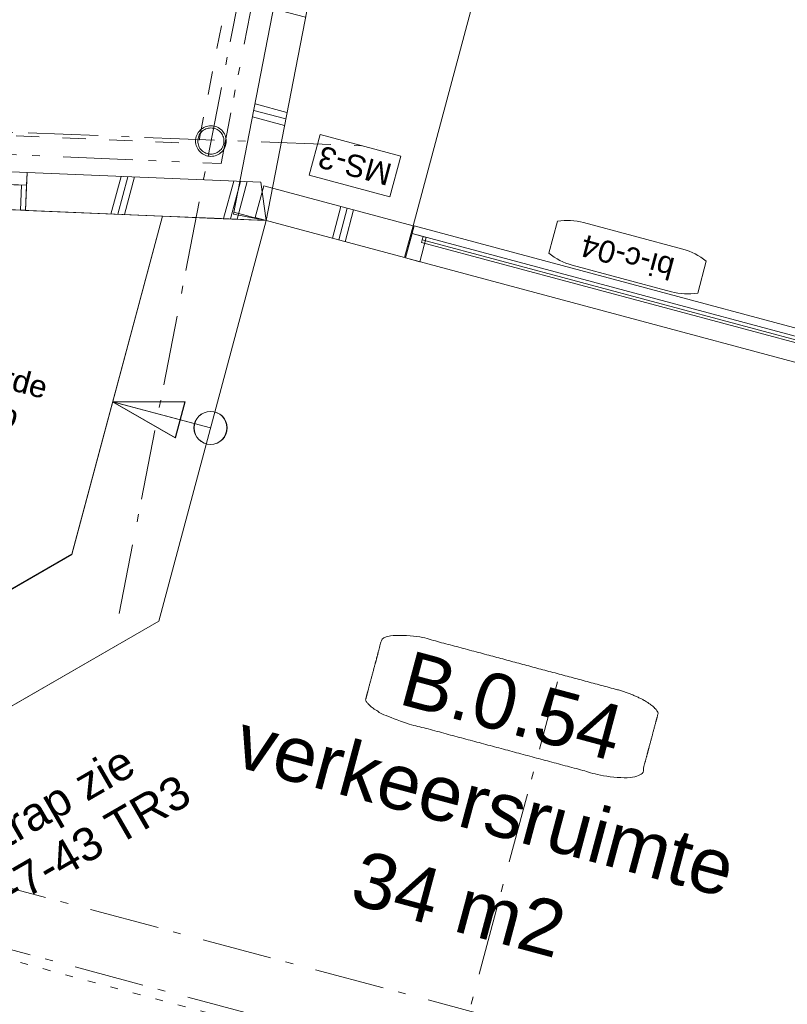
# Model space of a CAD drawing. Header units: millimetres. Extents: x -62314 to 79800, y -34032 to 28340.
# Tile 73 of 85: x 50680 to 54167, y -13817 to -9342. Entities that reach past the tile are written whole.
import ezdxf
from ezdxf.enums import TextEntityAlignment as Align

# ---------------------------------------------------------------- set-up
doc = ezdxf.new("R2010")
doc.units = ezdxf.units.MM
doc.header["$LTSCALE"] = 508
doc.header["$PDMODE"] = 1
doc.header["$PDSIZE"] = -2
for name, pattern in [('Dash Style-1', [0.41664, 0.20828, -0.20836]), ('Dash Style-5', [0.20828000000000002, 0.069425, -0.138855]), ('Dash Style-6', [1.0416400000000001, 0.625, -0.20828, 0.06943000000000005, -0.13893]), ('Dash Style-8', [1.25, 0.625, -0.20828, 0.06943000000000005, -0.13893, 0.06942999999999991, -0.13893])]:
    doc.linetypes.add(name, pattern=pattern)
for name, color, linetype, lineweight in [('(00) tekening-aanzicht', 8, 'Continuous', 0), ('(00) tekening-aanzicht dorpel', 7, 'Continuous', 0), ('(00) tekening-bovenliggend', 8, 'Dash Style-1', 0), ('(00) tekening-lijn draairichting', 7, 'Dash Style-1', 0), ('(00) tekening-lijn dun', 253, 'Continuous', 0), ('(00) tekening-merk kozijn', 40, 'Continuous', 0), ('(00) tekening-stramien-algemeen', 7, 'Dash Style-6', 0), ('(00) tekening-verwijzing', 33, 'Fence_Line', 0), ('(00) tekst-algemeen', 8, 'Continuous', 0), ('(00) tekst-klein', 8, 'Continuous', 0), ('(00) tekst-ruimtenummer-algemeen', 8, 'Continuous', 0), ('(00) tekst-ruimtenummer-gradering', 8, 'Continuous', 0), ('(00) tekst-symbool', 8, 'Continuous', 0), ('(02) sloop-demarcatielijn', 5, 'Dash Style-1', 0), ('(04) bouwaanvraag-brandweer-bestaand-WBDBO', 142, 'Dash Style-1', 0), ('(22) binnenwanden-X metal stud _', 92, 'Continuous', 0), ('(22) binnenwanden-X metal stud l', 92, 'Continuous', 0), ('(28) hoofddraagconstructie-bovenliggend', 1, 'Dash Style-5', 0), ('(28) hoofddraagconstructie-H staalprofielen', 33, 'Continuous', 0), ('None', 7, 'Continuous', 0)]:
    doc.layers.add(name, color=color, linetype=linetype, lineweight=lineweight)
doc.styles.add('Arial', font='Arial')
doc.styles.add('Arial Italic (italic)', font='Arial Italic')
doc.styles.add('Helvetica', font='Helvetica')
doc.linetypes.add('Fence_Line', pattern='A,0,[1,Fence_Line.shx,S=0.1968503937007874,R=0,X=0,Y=-0.4419417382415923],-5', length=5)
pattern_1 = [(90, (0, 0), (499.9999999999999, 0), []), (90, (30, 0), (500, 0), []), (90, (60, 0), (500, 0), [])]

# ---------------------------------------------------------------- blocks, each defined once
blk = doc.blocks.new('trap trappodium hal')
at = {"layer": '(00) tekening-lijn dun', "color": 17, "lineweight": 0, "transparency": 33554687, "flags": 128}
for points in [[(-2281.54992982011, -1299.958050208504), (-2281.54993278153, 291.6487959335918), (-2051.54993278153, 342.9523759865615), (-1821.54993278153, 394.2183908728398), (-1821.549929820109, -1490.496288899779), (-3086.771628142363, -2755.717987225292), (-3925.004609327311, -2755.717971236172), (-3925.004600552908, -2295.717971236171), (-3277.309863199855, -2295.717983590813)], [(-2281.54993278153, 291.6487959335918), (-3925.004604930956, -74.93855576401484), (-3925.004600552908, -2295.717971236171), (-3277.309863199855, -2295.717983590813), (-2281.54992982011, -1299.958050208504)]]:
    blk.add_lwpolyline(points, close=True, dxfattribs=at)
at = {"layer": 'None', "color": 17, "lineweight": 0, "transparency": 33554687}
for p, q in [((-1821.54993278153, -581.7811770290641), (-2281.54993278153, -581.7811770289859)), ((-2454.16078194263, -2123.107138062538), (-2779.429899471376, -1797.83801689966)), ((-3601.157234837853, -2755.717977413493), (-3601.157234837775, -2295.717977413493))]:
    blk.add_line(p, q, dxfattribs=at)
at = {"layer": 'None', "color": 17, "lineweight": 0, "transparency": 33554687, "flags": 128}
for points in [[(-1964.04993278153, -666.8550456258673), (-2281.54993278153, -581.7811770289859), (-1964.04993278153, -496.7073084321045)], [(-2615.079805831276, -2082.500729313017), (-2779.429899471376, -1797.83801689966), (-2494.767187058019, -1962.18811053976)], [(-3686.231103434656, -2613.217977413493), (-3601.157234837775, -2295.717977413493), (-3516.083366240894, -2613.217977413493)]]:
    blk.add_lwpolyline(points, close=True, dxfattribs=at)
at = {"layer": 'None', "color": 17, "lineweight": 0, "transparency": 33554687}
for centre, radius in [((-1821.54993278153, -581.7811770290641), 75.0227516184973), ((-2454.16078194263, -2123.107138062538), 75.0227516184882), ((-3601.157234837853, -2755.717977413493), 75.0227516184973)]:
    blk.add_circle(centre, radius, dxfattribs=at)
at = {"layer": '(00) tekst-algemeen', "color": 17, "transparency": 33554687, "insert": (-3032.533074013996, -1298.412900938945), "char_height": 100.5967881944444, "attachment_point": 8, "line_spacing_factor": 0.9633272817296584, "style": 'Arial'}
blk.add_mtext('uitgetimmerde \\Ppodiumtrap\\P380+P\\Pop 190\\Paan 460', dxfattribs=at)
blk = doc.blocks.new('Group-1')
at = {"layer": 'None', "color": 17, "transparency": 33554687, "rotation": 0.0089147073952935}
blk.add_blockref('trap trappodium hal', (54780.89286568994, 14177.76620032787), dxfattribs=at)
blk = doc.blocks.new('00-merk kozijn')
at = {"layer": '(00) tekening-merk kozijn', "color": 2, "lineweight": 0, "transparency": 33554687, "flags": 128}
blk.add_lwpolyline([(233.3333333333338, 50, 0.1053572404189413), (349.3970315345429, 74.73081764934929), (350.0000000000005, 75), (350.0000000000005, 225), (349.3970315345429, 225.2691823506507, 0.1053572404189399), (233.3333333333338, 250), (-233.3333333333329, 250, 0.1053572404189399), (-349.3970315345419, 225.2691823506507), (-349.9999999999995, 225), (-349.9999999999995, 75), (-349.3970315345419, 74.73081764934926, 0.1053572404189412), (-233.3333333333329, 50)], format="xyb", close=True, dxfattribs=at)
at = {"layer": 'None', "color": 2, "linetype": 'Continuous', "lineweight": 0, "transparency": 33554687}
blk.add_point((0, 0), dxfattribs=at)
at = {"layer": '(00) tekening-merk kozijn', "color": 2, "transparency": 33554687, "style": 'Arial'}
blk.add_attdef('MERK', text='', height=100.5967881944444, dxfattribs=at).set_placement((4.547473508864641e-13, 149.8852595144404), align=Align.MIDDLE_CENTER)
blk = doc.blocks.new('bi-c-04 plt')
at = {"layer": '(00) tekening-aanzicht dorpel', "color": 17, "lineweight": 0, "transparency": 33554687, "flags": 128}
blk.add_lwpolyline([(0, 0), (2936.351025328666, 0), (2936.351025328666, -150), (0, -150)], close=True, dxfattribs=at)
at = {"layer": '(00) tekening-lijn draairichting', "color": 17, "lineweight": 0, "transparency": 33554687, "flags": 128}
blk.add_lwpolyline([(52.00000000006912, -114.000000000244), (52.0000000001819, -1044.000000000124), (82.00000000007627, -1044.00000000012, 0.4142135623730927), (981.99999999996, -144.0000000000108), (981.9999999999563, -114.0000000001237)], format="xyb", close=True, dxfattribs=at)
at = {"layer": 'None', "color": 17, "lineweight": 0, "transparency": 33554687}
for p, q in [((1011, -99.00000000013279), (1011, -114.0000000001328)), ((2884.351025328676, -99.00000000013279), (2884.351025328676, -114.0000000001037))]:
    blk.add_line(p, q, dxfattribs=at)
at = {"layer": 'None', "color": 17, "lineweight": 0, "transparency": 33554687, "flags": 128}
for points in [[(0, 9.458744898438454e-11), (2936.351025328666, 9.458744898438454e-11), (2936.351025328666, -114.0000000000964), (0, -114.0000000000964)], [(0, 0), (67.00000000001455, 0), (67.00000000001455, -114.0000000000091), (0, -114.0000000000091)], [(967, -1.236912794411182e-10), (1034, -1.236912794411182e-10), (1034, -114.0000000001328), (967, -114.0000000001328)], [(2869.351025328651, -9.458744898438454e-11), (2936.351025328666, -9.458744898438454e-11), (2936.351025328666, -114.0000000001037), (2869.351025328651, -114.0000000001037)], [(52.00000000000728, -74.0000000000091), (982.0000000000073, -74.0000000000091), (982.0000000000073, -114.0000000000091), (52.00000000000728, -114.0000000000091)], [(1011, -87.00000000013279), (2884.351025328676, -87.00000000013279), (2884.351025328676, -99.00000000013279), (1011, -99.00000000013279)]]:
    blk.add_lwpolyline(points, close=True, dxfattribs=at)
at = {"layer": '(00) tekening-merk kozijn', "color": 1, "transparency": 33554687}
ref = blk.add_blockref('00-merk kozijn', (1963.175512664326, -114.0000000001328), dxfattribs=dict(at, xscale=-1, rotation=179.999999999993))
ref.add_attrib('MERK', 'bi-c-04', dxfattribs={"color": 2, "transparency": 33554687, "height": 100.5967881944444, "rotation": 359.999999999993, "style": 'Arial'}).set_placement((1963.175512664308, -263.8852595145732), align=Align.MIDDLE_CENTER)
at = {"layer": '(00) tekst-klein', "color": 17, "insert": (66.99999999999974, 2.82222222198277), "char_height": 50.29839409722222, "attachment_point": 7, "line_spacing_factor": 0.9633272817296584, "style": 'Arial'}
blk.add_mtext('dm 900', dxfattribs=at)
blk = doc.blocks.new('MS 3 - 150mm _ 25db')
at = {"layer": '(00) tekst-symbool', "color": 17, "lineweight": 0, "transparency": 33554687, "flags": 128}
blk.add_lwpolyline([(-189.6755642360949, 95.55555555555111), (189.6755642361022, 95.55555555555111), (189.6755642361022, -95.55555555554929), (-189.6755642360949, -95.55555555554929)], close=True, dxfattribs=at)
at = {"layer": '(00) tekst-symbool', "color": 17, "transparency": 33554687, "insert": (0, 0), "char_height": 100.5967881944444, "attachment_point": 5, "line_spacing_factor": 0.8365736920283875, "style": 'Helvetica'}
blk.add_mtext('MS-3', dxfattribs=at)
blk = doc.blocks.new('Group-40-1')
at = {"layer": 'None', "color": 17, "transparency": 33554687, "rotation": 180.0000000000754}
blk.add_blockref('MS 3 - 150mm _ 25db', (53283.80150880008, 14917.17590986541), dxfattribs=at)
blk = doc.blocks.new('(00)-1-ruimtenummer-200')
at = {"layer": '(00) tekst-ruimtenummer-algemeen', "color": 17, "lineweight": 0, "transparency": 33554687}
blk.add_open_spline([(433.3333333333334, 617.9722222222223), (491.3889916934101, 617.9722222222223), (591.9443416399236, 600.3272716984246), (650, 569.7653208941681), (650, 420.4166666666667), (650, 271.0680124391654), (591.9443416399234, 240.5060616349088), (491.3889916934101, 222.8611111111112), (-1.387778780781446e-13, 222.8611111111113), (-491.3889916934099, 222.8611111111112), (-591.9443416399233, 240.5060616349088), (-650, 271.0680124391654), (-650, 420.4166666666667), (-650.0000000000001, 569.765320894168), (-591.9443416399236, 600.3272716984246), (-491.3889916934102, 617.9722222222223), (-14.5139145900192, 617.9722222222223), (433.3333333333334, 617.9722222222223)], degree=2, knots=[0, 0, 0, 0.01329560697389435, 0.02659121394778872, 0.03988682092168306, 0.2516619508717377, 0.2649575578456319, 0.2782531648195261, 0.2915487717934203, 0.5033239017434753, 0.5166195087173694, 0.5299151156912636, 0.5432107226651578, 0.7549858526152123, 0.7682814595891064, 0.7815770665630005, 0.7948726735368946, 1, 1, 1], dxfattribs=at)
at = {"layer": 'None', "color": 2, "linetype": 'Continuous', "lineweight": 0}
blk.add_point((0, 0), dxfattribs=at)
at = {"layer": '(00) tekst-ruimtenummer-algemeen', "color": 17, "transparency": 33554687, "style": 'Arial'}
for tag, p in [('nummer', (0, 222.8611111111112)), ('naam', (0, -243.4166666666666)), ('oppervlak', (0, -709.6944444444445))]:
    blk.add_attdef(tag, text='', height=251.4919704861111, dxfattribs=at).set_placement(p, align=Align.BOTTOM_CENTER)
at = {"layer": '(00) tekst-ruimtenummer-gradering', "color": 17, "transparency": 33554687, "style": 'Arial Italic (italic)'}
blk.add_attdef('personen', text='', height=251.4919704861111, dxfattribs=at).set_placement((0, -875.7024739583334), align=Align.TOP_CENTER)
at = {"layer": 'None', "color": 0, "flags": 1}
blk.add_attdef('klasse', (-1353.233506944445, -1667.368880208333), '', height=251.4919704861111, dxfattribs=at)
blk = doc.blocks.new('kolom rond 139x10')
at = {"layer": '(28) hoofddraagconstructie-H staalprofielen', "color": 1, "lineweight": 0, "transparency": 33554687, "flags": 128}
for points in [[(-69.5, 3.64223445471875e-12), (-69.16533850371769, 6.812191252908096), (-68.16457698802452, 13.55877738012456), (-66.50735333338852, 20.17478506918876), (-64.20962750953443, 26.59649854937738), (-61.29352787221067, 32.76207320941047), (-57.78713805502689, 38.612131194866), (-53.72422650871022, 44.090333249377), (-49.14392129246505, 49.1439212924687), (-44.09033324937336, 53.72422650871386), (-38.61213119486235, 57.78713805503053), (-32.76207320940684, 61.29352787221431), (-26.59649854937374, 64.20962750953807), (-20.17478506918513, 66.50735333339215), (-13.55877738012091, 68.16457698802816), (-6.812191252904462, 69.16533850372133), (0, 69.50000000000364), (6.812191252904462, 69.16533850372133), (13.55877738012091, 68.16457698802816), (20.17478506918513, 66.50735333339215), (26.59649854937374, 64.20962750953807), (32.76207320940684, 61.29352787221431), (38.61213119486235, 57.78713805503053), (44.09033324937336, 53.72422650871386), (49.14392129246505, 49.1439212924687), (53.72422650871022, 44.090333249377), (57.78713805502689, 38.612131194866), (61.29352787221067, 32.76207320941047), (64.20962750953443, 26.59649854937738), (66.50735333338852, 20.17478506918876), (68.16457698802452, 13.55877738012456), (69.16533850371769, 6.812191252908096), (69.5, 3.64223445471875e-12), (69.16533850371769, -6.81219125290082), (68.16457698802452, -13.55877738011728), (66.50735333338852, -20.17478506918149), (64.20962750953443, -26.59649854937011), (61.29352787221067, -32.76207320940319), (57.78713805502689, -38.61213119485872), (53.72422650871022, -44.09033324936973), (49.14392129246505, -49.14392129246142), (44.09033324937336, -53.72422650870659), (38.61213119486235, -57.78713805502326), (32.76207320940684, -61.29352787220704), (26.59649854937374, -64.20962750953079), (20.17478506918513, -66.50735333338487), (13.55877738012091, -68.16457698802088), (6.812191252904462, -69.16533850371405), (0, -69.49999999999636), (-6.812191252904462, -69.16533850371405), (-13.55877738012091, -68.16457698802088), (-20.17478506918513, -66.50735333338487), (-26.59649854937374, -64.20962750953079), (-32.76207320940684, -61.29352787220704), (-38.61213119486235, -57.78713805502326), (-44.09033324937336, -53.72422650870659), (-49.14392129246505, -49.14392129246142), (-53.72422650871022, -44.09033324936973), (-57.78713805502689, -38.61213119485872), (-61.29352787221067, -32.76207320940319), (-64.20962750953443, -26.59649854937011), (-66.50735333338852, -20.17478506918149), (-68.16457698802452, -13.55877738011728), (-69.16533850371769, -6.81219125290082)], [(-59.5, 3.641622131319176e-12), (-59.21349123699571, 5.83201984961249), (-58.35672418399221, 11.60787415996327), (-56.93794997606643, 17.27193829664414), (-54.97083218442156, 22.76966422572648), (-52.47431522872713, 28.04810584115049), (-49.47244193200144, 33.05642886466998), (-45.99412197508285, 37.74640040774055), (-42.07285348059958, 42.07285348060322), (-37.74640040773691, 45.99412197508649), (-33.05642886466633, 49.47244193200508), (-28.04810584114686, 52.47431522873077), (-22.76966422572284, 54.9708321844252), (-17.27193829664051, 56.93794997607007), (-11.60787415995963, 58.35672418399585), (-5.832019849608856, 59.21349123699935), (0, 59.50000000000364), (5.832019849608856, 59.21349123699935), (11.60787415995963, 58.35672418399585), (17.27193829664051, 56.93794997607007), (22.76966422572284, 54.9708321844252), (28.04810584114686, 52.47431522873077), (33.05642886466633, 49.47244193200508), (37.74640040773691, 45.99412197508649), (42.07285348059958, 42.07285348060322), (45.99412197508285, 37.74640040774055), (49.47244193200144, 33.05642886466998), (52.47431522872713, 28.04810584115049), (54.97083218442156, 22.76966422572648), (56.93794997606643, 17.27193829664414), (58.35672418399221, 11.60787415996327), (59.21349123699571, 5.83201984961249), (59.5, 3.641622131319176e-12), (59.21349123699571, -5.832019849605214), (58.35672418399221, -11.607874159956), (56.93794997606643, -17.27193829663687), (54.97083218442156, -22.76966422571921), (52.47431522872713, -28.04810584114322), (49.47244193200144, -33.0564288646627), (45.99412197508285, -37.74640040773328), (42.07285348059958, -42.07285348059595), (37.74640040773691, -45.99412197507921), (33.05642886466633, -49.47244193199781), (28.04810584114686, -52.47431522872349), (22.76966422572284, -54.97083218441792), (17.27193829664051, -56.93794997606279), (11.60787415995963, -58.35672418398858), (5.832019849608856, -59.21349123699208), (0, -59.49999999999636), (-5.832019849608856, -59.21349123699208), (-11.60787415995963, -58.35672418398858), (-17.27193829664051, -56.93794997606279), (-22.76966422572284, -54.97083218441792), (-28.04810584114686, -52.47431522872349), (-33.05642886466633, -49.47244193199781), (-37.74640040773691, -45.99412197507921), (-42.07285348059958, -42.07285348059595), (-45.99412197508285, -37.74640040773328), (-49.47244193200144, -33.0564288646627), (-52.47431522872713, -28.04810584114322), (-54.97083218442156, -22.76966422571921), (-56.93794997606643, -17.27193829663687), (-58.35672418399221, -11.607874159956), (-59.21349123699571, -5.832019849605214)]]:
    blk.add_lwpolyline(points, close=True, dxfattribs=at)
blk = doc.blocks.new('Group-88-1')
at = {"layer": 'None', "color": 17, "transparency": 33554687, "rotation": 15.00000002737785}
blk.add_blockref('kolom rond 139x10', (5142.911306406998, 14855.53789993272), dxfattribs=at)
blk = doc.blocks.new('blok b-v0-gevel_constructie')
at = {"layer": '(28) hoofddraagconstructie-bovenliggend', "color": 2, "lineweight": 0, "transparency": 33554687, "flags": 128}
blk.add_lwpolyline([(-122.4936799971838, 11024.49295162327), (6721.47530769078, 11024.49295162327), (6721.47530769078, 10784.49295162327), (-122.4936799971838, 10784.49295162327)], close=True, dxfattribs=at)
at = {"layer": 'None', "color": 17, "transparency": 33554687}
blk.add_blockref('Group-88-1', (0, 0), dxfattribs=at)
blk = doc.blocks.new('bi-a-05 plt')
at = {"layer": '(00) tekening-bovenliggend', "color": 17, "linetype": 'Dash Style-5', "lineweight": 0}
blk.add_line((42, -114.0000000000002), (41.99999999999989, -994.0000000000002), dxfattribs=at)
at = {"layer": '(00) tekening-bovenliggend', "color": 17, "linetype": 'Dash Style-5', "lineweight": 0, "transparency": 33554687}
blk.add_arc((43, -114.0000000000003), 930, 270, 0, dxfattribs=at)
at = {"layer": 'None', "color": 17, "lineweight": 0, "transparency": 33554687, "flags": 128}
for points in [[(-23, -2.273736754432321e-13), (67, -2.273736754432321e-13), (67, -114.0000000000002), (-23, -114.0000000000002)], [(0, -2.273736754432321e-13), (1014, -2.273736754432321e-13), (1014, -114.0000000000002), (0, -114.0000000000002)], [(947, -4.263256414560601e-13), (1037, -4.263256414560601e-13), (1037, -114.0000000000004), (947, -114.0000000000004)], [(42, -74.00000000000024), (972, -74.00000000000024), (972, -114.0000000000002), (42, -114.0000000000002)]]:
    blk.add_lwpolyline(points, close=True, dxfattribs=at)
at = {"layer": '(00) tekening-merk kozijn', "color": 1, "transparency": 33554687}
ref = blk.add_blockref('00-merk kozijn', (507, -114.0000000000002), dxfattribs=dict(at, rotation=180))
ref.add_attrib('MERK', 'bi-a-05', dxfattribs={"color": 2, "transparency": 33554687, "height": 100.5967881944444, "style": 'Arial'}).set_placement((506.9999999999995, -263.8852595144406), align=Align.MIDDLE_CENTER)
at = {"layer": '(00) tekst-klein', "color": 17, "insert": (67, 2.116666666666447), "char_height": 50.29839409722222, "attachment_point": 7, "line_spacing_factor": 0.9633272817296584, "style": 'Arial'}
blk.add_mtext('dm 880', dxfattribs=at)
blk = doc.blocks.new('blok B 00')
at = {"layer": '(22) binnenwanden-X metal stud _', "linetype": 'Continuous', "lineweight": 0, "transparency": 33554687}
h = blk.add_hatch(dxfattribs=at)
h.set_pattern_fill('(__) metal stud-_ 1_100-1', color=253, style=0, pattern_type=2)
h.set_pattern_definition([(0, (0, 0), (3.061515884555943e-14, -499.9999999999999), []), (0, (1.836909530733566e-15, -30), (3.061515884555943e-14, -500), []), (0, (3.673819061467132e-15, -60), (3.061515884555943e-14, -500), [])])
h.paths.add_polyline_path([(52194.47763573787, 23318.29970770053), (52344.11007112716, 23328.79419575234), (52958.29538909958, 14571.62143469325), (52808.66295371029, 14561.12694664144)])
at = {"layer": '(22) binnenwanden-X metal stud l', "linetype": 'Continuous', "lineweight": 0, "transparency": 33554687}
h = blk.add_hatch(dxfattribs=at)
h.set_pattern_fill('(__) metal stud-_ 1_100', color=8, style=0, pattern_type=2)
h.set_pattern_definition(pattern_1)
h.paths.add_polyline_path([(52959.28451255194, 14572.45154447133), (52889.93332542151, 14733.45072870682), (51853.22314187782, 14501.08188557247), (51890.85997665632, 14332.61854408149)])
h = blk.add_hatch(dxfattribs=at)
h.set_pattern_fill('(__) metal stud-_ 1_100', color=8, style=0, pattern_type=2)
h.set_pattern_definition(pattern_1)
h.paths.add_polyline_path([(52907.6433144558, 14721.62035314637), (53609.65906115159, 14721.62035314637), (53609.65906115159, 14571.62035314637), (52907.6433144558, 14571.62035314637)])
at = {"layer": '(00) tekening-aanzicht', "color": 17, "lineweight": 0, "transparency": 33554687}
blk.add_line((53609.65906115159, 14721.62035314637), (53609.65906115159, 18078.47844237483), dxfattribs=at)
at = {"layer": '(04) bouwaanvraag-brandweer-bestaand-WBDBO', "color": 6, "lineweight": 0, "transparency": 33554687, "flags": 128}
blk.add_lwpolyline([(45885.2398479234, -1299.055515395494), (46720.00343507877, 146.7974298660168), (46720.00343507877, 8620.644394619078), (50641.01131857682, 8620.644394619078), (50641.01131857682, 11241.42200123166), (48160.56009705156, 11241.42200123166), (47980.4545534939, 13805.17779702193), (52571.7378417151, 14829.30505668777), (51852.03783365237, 25090.92662645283), (47202.56764390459, 23835.31052130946), (46930.9057250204, 27708.71857368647)], dxfattribs=at)
at = {"layer": '(22) binnenwanden-X metal stud _', "color": 7, "lineweight": 0, "transparency": 33554687, "flags": 128}
blk.add_lwpolyline([(52194.47763573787, 23318.29970770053), (52344.11007112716, 23328.79419575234), (52958.29538909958, 14571.62143469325), (52808.66295371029, 14561.12694664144)], close=True, dxfattribs=at)
at = {"layer": '(22) binnenwanden-X metal stud l', "color": 7, "lineweight": 0, "transparency": 33554687, "flags": 128}
for points in [[(52959.28451255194, 14572.45154447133), (52889.93332542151, 14733.45072870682), (51853.22314187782, 14501.08188557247), (51890.85997665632, 14332.61854408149)], [(52907.6433144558, 14721.62035314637), (53609.65906115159, 14721.62035314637), (53609.65906115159, 14571.62035314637), (52907.6433144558, 14571.62035314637)]]:
    blk.add_lwpolyline(points, close=True, dxfattribs=at)
at = {"layer": 'None', "color": 17, "lineweight": 0, "transparency": 33554687, "flags": 128}
blk.add_lwpolyline([(50817.42265524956, 14270.97862096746), (51853.03244466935, 14501.98075024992), (51865.80215289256, 14444.732642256), (50830.19236347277, 14213.73051297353)], close=True, dxfattribs=at)
at = {"layer": 'None', "color": 17, "transparency": 33554687}
for name, p in [('blok b-v0-gevel_constructie', (47480.01000814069, -0.01789143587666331)), ('Group-1', (0, 0)), ('Group-40-1', (0, 0)), ('trap trappodium hal', (54780.01576053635, 14177.40349653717))]:
    blk.add_blockref(name, p, dxfattribs=at)
for name, p, rotation in [('bi-c-04 plt', (56551.01008648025, 14571.62035314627), 180), ('bi-a-05 plt', (50853.72268933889, 14218.84029298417), 12.578)]:
    blk.add_blockref(name, p, dxfattribs=dict(at, rotation=rotation))
ref = blk.add_blockref('(00)-1-ruimtenummer-200', (54608.8128228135, 12306.76482417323), dxfattribs=at)
ref.add_attrib('nummer', 'B.0.54', dxfattribs={"layer": '(00) tekst-ruimtenummer-algemeen', "color": 17, "transparency": 33554687, "height": 251.4919704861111, "style": 'Arial'}).set_placement((54608.8128228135, 12529.62593528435), align=Align.BOTTOM_CENTER)
ref.add_attrib('naam', 'verkeersruimte', dxfattribs={"layer": '(00) tekst-ruimtenummer-algemeen', "color": 17, "transparency": 33554687, "height": 251.4919704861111, "style": 'Arial'}).set_placement((54608.8128228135, 12063.34815750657), align=Align.BOTTOM_CENTER)
ref.add_attrib('oppervlak', '34 m2', dxfattribs={"layer": '(00) tekst-ruimtenummer-algemeen', "color": 17, "transparency": 33554687, "height": 251.4919704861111, "style": 'Arial'}).set_placement((54608.8128228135, 11597.07037972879), align=Align.BOTTOM_CENTER)
at = {"layer": '(00) tekening-verwijzing', "color": 3, "insert": (52669.59922678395, 11555.2990105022), "char_height": 150.8951822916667, "attachment_point": 5, "rotation": 45.00000000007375, "line_spacing_factor": 0.9633272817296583, "style": 'Arial'}
blk.add_mtext('voor trap zie \\PKE70-7-43 TR3', dxfattribs=at)
blk = doc.blocks.new('Group-195-1')
at = {"layer": '(00) tekening-stramien-algemeen', "color": 2, "lineweight": 0, "transparency": 33554687}
for p, q in [((71038.02572712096, 270.0000000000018), (-1884.519525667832, 269.9999999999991)), ((71038.02572712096, 1.818989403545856e-12), (-1884.519525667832, -9.094947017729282e-13))]:
    blk.add_line(p, q, dxfattribs=at)
blk = doc.blocks.new('Stramien blok B')
at = {"layer": '(00) tekening-stramien-algemeen', "color": 2, "lineweight": 0, "transparency": 33554687}
blk.add_line((54510.0018610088, 1818.880175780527), (54510.00299035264, -14997.57004387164), dxfattribs=at)
at = {"layer": 'None', "color": 17, "transparency": 33554687}
blk.add_blockref('Group-195-1', (0, 0), dxfattribs=at)

msp = doc.modelspace()

# ---------------------------------------------------------------- linework, layer by layer
at = {"layer": '(00) tekening-stramien-algemeen', "color": 2, "lineweight": 0, "transparency": 33554687}
for p, q in [((51132.65955253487, -12040.18939065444), (53172.48169687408, -1534.588255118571)), ((43316.27849743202, -9573.44189477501), (52305.31766776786, -9917.245707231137))]:
    msp.add_line(p, q, dxfattribs=at)
at = {"layer": '(02) sloop-demarcatielijn', "color": 6, "linetype": 'Dash Style-8', "lineweight": 0, "transparency": 33554687, "flags": 128}
msp.add_lwpolyline([(65697.0053969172, 3895.029275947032), (50131.65835888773, 3895.029275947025), (48241.29886026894, -1429.590079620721), (48109.42050111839, -1923.609192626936), (52835.99795412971, -3603.336856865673), (51594.85202915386, -9995.552999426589), (46189.70575055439, -9765.73710954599), (46039.20327001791, -10377.26714451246), (41810.26292746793, -25856.03666355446)], dxfattribs=at)

# ---------------------------------------------------------------- block references
at = {"layer": 'None', "color": 17, "transparency": 33554687}
for name, p, rotation in [('Stramien blok B', (0, 0), 344.9999645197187), ('blok B 00', (-3125.943378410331, -10622.92537699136), 344.9999999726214)]:
    msp.add_blockref(name, p, dxfattribs=dict(at, rotation=rotation))

doc.saveas('drawing.dxf')
